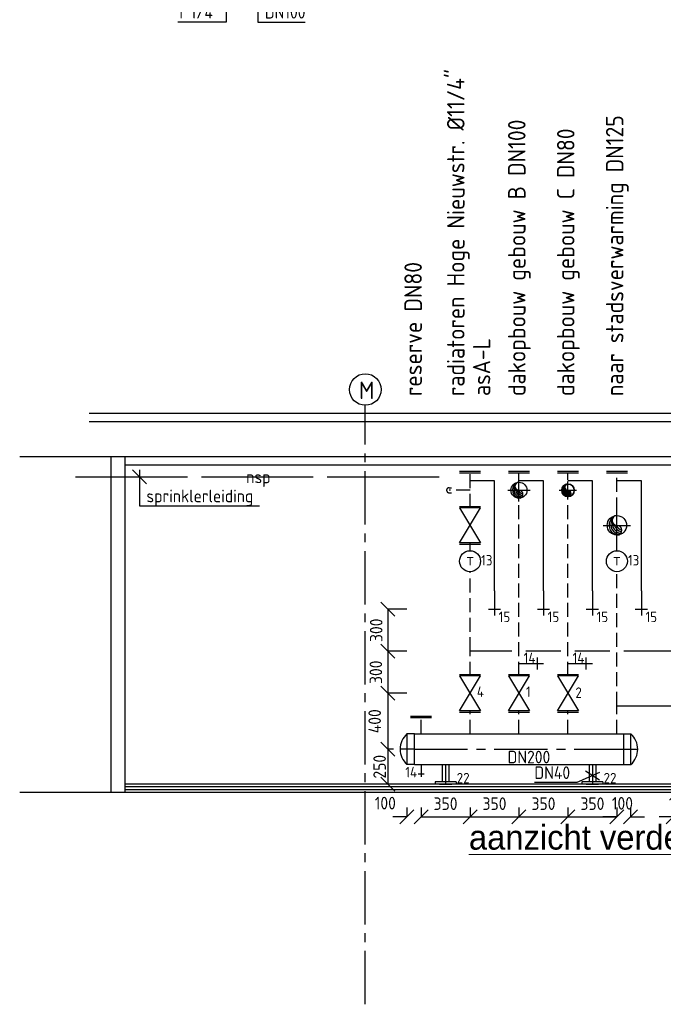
# Model space of a CAD drawing. Header units: millimetres. Extents: x -1489 to 19089, y -12782 to 4226.
# Tile 1 of 6: x -164 to 4438, y -12782 to -5745. Entities that reach past the tile are written whole.
import ezdxf
from ezdxf.enums import TextEntityAlignment as Align

# ---------------------------------------------------------------- set-up
doc = ezdxf.new("R2010")
doc.units = ezdxf.units.MM
doc.header["$LTSCALE"] = 20
for name, pattern in [('2322107', [2000, 1000, 1000]), ('2322108', [7, 5, -2]), ('2322209', [45, 40, -5]), ('CENTER2', [28.575, 19.05, -3.175, 3.175, -3.175])]:
    doc.linetypes.add(name, pattern=pattern)
for name, color, linetype in [('BL$2----BOUWKUNDIG', 8, 'Continuous'), ('BT$2----BOUWKUNDIG', 7, 'Continuous'), ('WL561---', 4, 'Continuous'), ('WL561---_AANVOER', 1, '2322107'), ('WL561---_RETOUR', 5, '2322108'), ('WL561---_RETOUR_D', 5, 'Continuous'), ('WL561---_RETOUR_HARTLIJN', 1, 'CENTER2'), ('WL6517--', 4, '2322209'), ('WM5501--', 1, 'Continuous'), ('WM561---', 1, 'Continuous'), ('WM561---_AANVOER', 1, 'Continuous'), ('WM561---_RETOUR', 1, 'Continuous'), ('WM6517--', 1, 'Continuous')]:
    doc.layers.add(name, color=color, linetype=linetype)
doc.layers.add('BL$5----', color=7, linetype='Continuous', lineweight=0)
doc.styles.add('BURO-018', font='BUROFONT', dxfattribs={"height": 1.8})
doc.styles.add('EURO', font='eurr____.ttf', dxfattribs={"height": 90})
doc.styles.add('STABICAD-018', font='ISOCP.SHX', dxfattribs={"height": 90})
doc.styles.add('STABICAD-025', font='ISOCP.SHX', dxfattribs={"height": 125})
doc.styles.get("Standard").update_dxf_attribs({"font": 'ISOCP'})
doc.dimstyles.new('STABICAD', dxfattribs={"dimscale": 50, "dimtxt": 90, "dimasz": 2, "dimexe": 0, "dimexo": 0, "dimgap": 1.5, "dimtad": 0, "dimdec": 0, "dimrnd": 5, "dimzin": 0, "dimdsep": 46, "dimtxsty": 'STABICAD-018', "dimblk1": 'OBLIQUE', "dimblk2": 'OBLIQUE', "dimsah": 1, "dimcen": -3, "dimadec": 1, "dimazin": 0, "dimtfac": 1, "dimtdec": 0, "dimtofl": 0, "dimtmove": 2, "dimatfit": 3, "dimfxl": 1, "dimtvp": 1.055556, "dimtolj": 1, "dimtzin": 0, "dimarcsym": 0})

# ---------------------------------------------------------------- blocks, each defined once
blk = doc.blocks.new('*U38')
at = {"color": 0, "linetype": 'Continuous'}
for p, q in [((50, -50), (-50, 50)), ((0, 50), (0, -174.2)), ((0, -174.2), (-347, -174.2))]:
    blk.add_line(p, q, dxfattribs=at)
at = {"color": 0, "linetype": 'Continuous', "style": 'STABICAD-018'}
blk.add_text("1 1/4''", height=90, dxfattribs=at).set_placement((-347, -149.2))
at = {"layer": 'WL561---_AANVOER', "color": 2, "style": 'STABICAD-018'}
blk.add_attdef('CODE', (1313.2, -5587.3), '', height=1.2, dxfattribs=at)
blk = doc.blocks.new('*U69')
at = {"color": 0, "linetype": 'Continuous'}
for p, q in [((50, -50), (-50, 50)), ((0, 50), (0, -574.2)), ((50.2, -250), (-49.9, -150)), ((0, -574.2), (338.1, -574.2))]:
    blk.add_line(p, q, dxfattribs=at)
at = {"color": 0, "linetype": 'Continuous', "style": 'STABICAD-018'}
blk.add_text('DN100', height=90, dxfattribs=at).set_placement((50, -549.2))
at = {"layer": 'WL561---_RETOUR_D', "color": 2, "style": 'STABICAD-018'}
blk.add_attdef('CODE', (1539.2, -5187.3), '', height=1.2, dxfattribs=at)
blk = doc.blocks.new('*U72')
at = {"color": 0, "linetype": 'Continuous'}
for p, q in [((0, 109.5), (53, 109.5)), ((0, 109.5), (0, -109.5)), ((0, 109.5), (0, -109.5)), ((53, -109.5), (53, 109.5)), ((0, -109.5), (53, -109.5))]:
    blk.add_line(p, q, dxfattribs=at)
blk.add_arc((-45, 0), 147, 311.81031, 48.18969, dxfattribs=at)
at = {"layer": 'WL561---_RETOUR_HARTLIJN', "linetype": 'CENTER2'}
blk.add_line((0, 0), (102, 0), dxfattribs=at)
at = {"layer": 'WL561---_RETOUR_D', "color": 2, "style": 'STABICAD-018'}
blk.add_attdef('CODE', (2658, -9476.1), '', height=1.2, dxfattribs=at)
at = {"layer": 'WL561---_RETOUR_D', "color": 2}
for tag in ['SECTIONCODE', 'POSITIONCODE']:
    blk.add_attdef(tag, (2658, -9576.1), '', height=1.2, dxfattribs=at)
blk = doc.blocks.new('*U73')
at = {"color": 0, "linetype": 'Continuous'}
for p, q in [((0, 109.5), (53, 109.5)), ((0, 109.5), (0, -109.5)), ((0, 109.5), (0, -109.5)), ((53, -109.5), (53, 109.5)), ((0, -109.5), (53, -109.5))]:
    blk.add_line(p, q, dxfattribs=at)
blk.add_arc((-45, 0), 147, 311.81031, 48.18969, dxfattribs=at)
at = {"layer": 'WL561---_RETOUR_HARTLIJN', "linetype": 'CENTER2'}
blk.add_line((0, 0), (102, 0), dxfattribs=at)
at = {"layer": 'WL561---_RETOUR_D', "color": 2, "style": 'STABICAD-018'}
blk.add_attdef('CODE', (4153, -9476.1), '', height=1.2, dxfattribs=at)
at = {"layer": 'WL561---_RETOUR_D', "color": 2}
for tag in ['SECTIONCODE', 'POSITIONCODE']:
    blk.add_attdef(tag, (4153, -9576.1), '', height=1.2, dxfattribs=at)
blk = doc.blocks.new('*U71')
at = {"color": 0, "linetype": 'Continuous'}
for p, q in [((0, 109.5), (1495, 109.5)), ((0, -109.5), (0, 109.5)), ((1495, 109.5), (1495, -109.5)), ((0, -109.5), (1495, -109.5))]:
    blk.add_line(p, q, dxfattribs=at)
at = {"layer": 'WL561---_RETOUR_HARTLIJN', "linetype": 'CENTER2'}
blk.add_line((0, 0), (1495, 0), dxfattribs=at)
at = {"layer": 'WL561---_RETOUR_D', "color": 2, "style": 'STABICAD-025'}
for tag, p in [('SECTIONCODE', (2793.8, -9426.1)), ('POSITIONCODE', (2793.8, -9426.1)), ('CODE', (2658, -9576.1))]:
    blk.add_attdef(tag, p, '', height=1.2, dxfattribs=at)
blk = doc.blocks.new('PI_SYM115')
at = {"color": 0, "linetype": 'Continuous'}
for p, q in [((-2.5, 1.5), (2.5, -1.5)), ((-2.5, -1.5), (-2.5, 1.5)), ((2.5, 1.5), (-2.5, -1.5)), ((2.5, -1.5), (2.5, 1.5))]:
    blk.add_line(p, q, dxfattribs=at)
at = {"color": 0, "linetype": 'Continuous', "style": 'BURO-018'}
blk.add_attdef('PRODUCTCODE', text='', height=1.8, dxfattribs=at).set_placement((0, 0), align=Align.MIDDLE)
blk = doc.blocks.new('PI_SYM150')
at = {"color": 0, "linetype": 'Continuous'}
for p, q in [((0, 0), (0, -5)), ((-1.25, -3.75), (1.25, -3.75))]:
    blk.add_line(p, q, dxfattribs=at)
at = {"color": 0, "linetype": 'Continuous', "style": 'BURO-018', "flags": 1}
blk.add_attdef('CODE', text='', height=1.8, dxfattribs=at).set_placement((0.26, -8), align=Align.CENTER)
blk = doc.blocks.new('PI_SYM112')
at = {"color": 0, "linetype": 'Continuous'}
blk.add_circle((0, 0), 1.5, dxfattribs=at)
at = {"color": 0, "linetype": 'Continuous', "style": 'BURO-018'}
for tag, height in [('PRODUCTCODE', 1.8), ('INDICATIONTEXT', 1.3)]:
    blk.add_attdef(tag, text='', height=height, dxfattribs=at).set_placement((0, 0), align=Align.MIDDLE)
blk = doc.blocks.new('*U77')
at = {"color": 0, "linetype": '2322108'}
for p, q in [((0, 17.5), (17.5, 17.5)), ((0, 0), (0, 0, -100)), ((0, -17.5), (17.5, -17.5))]:
    blk.add_line(p, q, dxfattribs=at)
blk.add_arc((0, 0), 17.5, 90, 270, dxfattribs=at)
at = {"layer": 'BL$2----BOUWKUNDIG', "color": 2, "style": 'STABICAD-025'}
for tag in ['CODE', 'SECTIONCODE', 'POSITIONCODE']:
    blk.add_attdef(tag, (2906, -7725.6), '', height=1.2, dxfattribs=at)
blk = doc.blocks.new('*U78')
at = {"color": 0, "linetype": 'Continuous'}
blk.add_circle((0, 0), 57.1, dxfattribs=at)
for centre, radius, start, end in [((11.1, 1.1), 57.1, 122.9221, 266.96282), ((21.9, 4.4), 57.1, 151.6522, 263.7819), ((0, 28.6), 28.6, 90, 270), ((31.8, 9.6), 57.1, 174.6069, 260.27164), ((40.4, 16.7), 57.1, 192.35012, 256.1233), ((47.5, 25.4), 57.1, 206.1028, 250.64194), ((0, -28.6), 28.6, 270, 90)]:
    blk.add_arc(centre, radius, start, end, dxfattribs=at)
at = {"layer": 'WL561---_RETOUR_HARTLIJN', "linetype": 'CENTER2'}
for p, q in [((0, -80, 50), (0, 80, 50)), ((-80, 0, 50), (80, 0, 50))]:
    blk.add_line(p, q, dxfattribs=at)
blk.add_circle((0, 0), 0.0125, dxfattribs=at)
at = {"layer": 'WL561---', "color": 2, "style": 'STABICAD-025'}
for tag in ['CODE', 'SECTIONCODE', 'POSITIONCODE']:
    blk.add_attdef(tag, (3406, -7725.6), '', height=1.2, dxfattribs=at)
blk = doc.blocks.new('*U79')
at = {"color": 0, "linetype": 'Continuous'}
blk.add_circle((0, 0), 44.5, dxfattribs=at)
for centre, radius, start, end in [((0, 0), 44.5, 360, 180), ((0, 0), 44.5, 180, 360), ((8.7, 0.9), 44.5, 122.9221, 266.96282), ((17, 3.4), 44.5, 151.6522, 263.7819), ((0, 22.2), 22.2, 90, 270), ((24.7, 7.5), 44.5, 174.6069, 260.27164), ((31.4, 13), 44.5, 192.35012, 256.1233), ((37, 19.8), 44.5, 206.1028, 250.64194), ((0, -22.2), 22.2, 270, 90)]:
    blk.add_arc(centre, radius, start, end, dxfattribs=at)
at = {"layer": 'WL561---_RETOUR_HARTLIJN', "linetype": 'CENTER2'}
for p, q in [((-62.2, 0, 50), (62.2, 0, 50)), ((0, -62.2, 50), (0, 62.2, 50))]:
    blk.add_line(p, q, dxfattribs=at)
blk.add_circle((0, 0), 0.0125, dxfattribs=at)
at = {"layer": 'WL561---', "color": 2, "style": 'STABICAD-025'}
for tag, p in [('SECTIONCODE', (3756, -7575.6, 24.5)), ('POSITIONCODE', (3756, -7575.6, 24.5)), ('CODE', (3756, -7725.6))]:
    blk.add_attdef(tag, p, '', height=1.2, dxfattribs=at)
blk = doc.blocks.new('*U80')
at = {"color": 0, "linetype": 'Continuous'}
blk.add_circle((0, 0), 69.8, dxfattribs=at)
for centre, radius, start, end in [((13.6, 1.3), 69.8, 122.9221, 266.96282), ((26.7, 5.3), 69.8, 151.6522, 263.7819), ((0, 34.9), 34.9, 90, 270), ((38.8, 11.8), 69.8, 174.6069, 260.27164), ((49.4, 20.5), 69.8, 192.35012, 256.1233), ((58.1, 31), 69.8, 206.1028, 250.64194), ((0, -34.9), 34.9, 270, 90)]:
    blk.add_arc(centre, radius, start, end, dxfattribs=at)
at = {"layer": 'WL561---_RETOUR_HARTLIJN', "linetype": 'CENTER2'}
for p, q in [((0, -97.8, 50), (0, 97.8, 50)), ((-97.8, 0, 50), (97.8, 0, 50))]:
    blk.add_line(p, q, dxfattribs=at)
blk.add_circle((0, 0), 0.0125, dxfattribs=at)
at = {"layer": 'WL561---', "color": 2, "style": 'STABICAD-025'}
for tag, p in [('SECTIONCODE', (4106, -7826.1, 24.5)), ('POSITIONCODE', (4106, -7826.1, 24.5)), ('CODE', (4106, -7976.1))]:
    blk.add_attdef(tag, p, '', height=1.2, dxfattribs=at)
blk = doc.blocks.new('*U90')
at = {"color": 0, "linetype": 'Continuous'}
for p, q in [((0, 24.2), (122.4, 24.2)), ((0, -24.2), (0, 24.2)), ((0, -24.2), (122.4, -24.2))]:
    blk.add_line(p, q, dxfattribs=at)
at = {"layer": 'WL561---_RETOUR_HARTLIJN', "linetype": 'CENTER2'}
blk.add_line((0, 0), (135.4, 0), dxfattribs=at)
at = {"layer": 'WL561---', "color": 2, "style": 'STABICAD-025'}
for tag, p in [('CODE', (2881, -9685.7)), ('SECTIONCODE', (3031, -9752.9)), ('POSITIONCODE', (3031, -9752.9))]:
    blk.add_attdef(tag, p, '', height=1.2, dxfattribs=at)
blk = doc.blocks.new('*U92')
at = {"color": 2, "linetype": 'Continuous'}
for p, q in [((-21, 75), (-3, 75)), ((-21, 75), (-21, -75)), ((-3, 75), (-3, -75)), ((-3, 44), (0, 44)), ((0, 44), (0, -44)), ((0, 44), (0, -44)), ((-3, -44), (0, -44)), ((-21, -75), (-3, -75))]:
    blk.add_line(p, q, dxfattribs=at)
at = {"layer": 'WL561---_RETOUR_HARTLIJN', "linetype": 'CENTER2'}
blk.add_line((-8, 0), (0, 0), dxfattribs=at)
at = {"layer": 'WL561---', "color": 2}
for tag, p, style in [('CODE', (2881, -9729.1), 'STABICAD-018'), ('SECTIONCODE', (2881, -9829.1), 'STABICAD-025'), ('POSITIONCODE', (2881, -9829.1), 'STABICAD-025')]:
    blk.add_attdef(tag, p, '', height=1.2, dxfattribs=dict(at, style=style))
blk = doc.blocks.new('*U91')
at = {"color": 0, "linetype": 'Continuous'}
for p, q in [((0, 24.2), (122.5, 24.2)), ((0, -24.2), (0, 24.2)), ((0, -24.2), (122.5, -24.2))]:
    blk.add_line(p, q, dxfattribs=at)
at = {"layer": 'WL561---_RETOUR_HARTLIJN', "linetype": 'CENTER2'}
blk.add_line((0, 0), (135.4, 0), dxfattribs=at)
at = {"layer": 'WL561---', "color": 2, "style": 'STABICAD-025'}
for tag, p in [('CODE', (3931, -9685.7)), ('SECTIONCODE', (4081, -9752.9)), ('POSITIONCODE', (4081, -9752.9))]:
    blk.add_attdef(tag, p, '', height=1.2, dxfattribs=at)
blk = doc.blocks.new('*U93')
at = {"color": 2, "linetype": 'Continuous'}
for p, q in [((-21, 75), (-3, 75)), ((-21, 75), (-21, -75)), ((-3, 75), (-3, -75)), ((-3, 44), (0, 44)), ((0, 44), (0, -44)), ((0, 44), (0, -44)), ((-3, -44), (0, -44)), ((-21, -75), (-3, -75))]:
    blk.add_line(p, q, dxfattribs=at)
at = {"layer": 'WL561---_RETOUR_HARTLIJN', "linetype": 'CENTER2'}
blk.add_line((-8, 0), (0, 0), dxfattribs=at)
at = {"layer": 'WL561---', "color": 2}
for tag, p, style in [('CODE', (3931, -9729.1), 'STABICAD-018'), ('SECTIONCODE', (3931, -9829.1), 'STABICAD-025'), ('POSITIONCODE', (3931, -9829.1), 'STABICAD-025')]:
    blk.add_attdef(tag, p, '', height=1.2, dxfattribs=dict(at, style=style))
blk = doc.blocks.new('*U94')
at = {"color": 0, "linetype": 'Continuous'}
for p, q in [((50, 21.8), (-112.5, -49)), ((50, -32.8), (-50, 32.8)), ((-112.5, -49), (-414.6, -49))]:
    blk.add_line(p, q, dxfattribs=at)
at = {"color": 0, "linetype": 'Continuous', "style": 'STABICAD-018'}
blk.add_text('DN40', height=90, dxfattribs=at).set_placement((-414.6, -24))
at = {"layer": 'WM561---_RETOUR', "color": 2, "style": 'STABICAD-025'}
blk.add_attdef('CODE', (3931, -9764.8), '', height=1.2, dxfattribs=at)
blk = doc.blocks.new('*U97')
at = {"color": 0, "linetype": 'Continuous'}
for p, q in [((50, -50), (-50, 50)), ((0, 50), (0, -206.5)), ((0, -206.5), (857.4, -206.5))]:
    blk.add_line(p, q, dxfattribs=at)
at = {"color": 0, "linetype": 'Continuous', "style": 'STABICAD-018'}
blk.add_text('sprinklerleiding', height=90, dxfattribs=at).set_placement((50, -181.5))
at = {"layer": 'WM561---_RETOUR', "color": 2, "style": 'STABICAD-025'}
blk.add_attdef('CODE', (692.3, -7629.9), '', height=1.2, dxfattribs=at)
blk = doc.blocks.new('_Oblique')
at = {"color": 0, "linetype": 'ByBlock', "lineweight": -2}
blk.add_line((-0.5, -0.5), (0.5, 0.5), dxfattribs=at)
blk = doc.blocks.new('*D99')
at = {"layer": 'Defpoints', "color": 0, "transparency": 16777216}
for p in [(2604.9, -11374.3), (2706, -11374.3), (2706, -11442.8)]:
    blk.add_point(p, dxfattribs=at)
at = {"layer": 'WM561---', "color": 0, "lineweight": -2, "transparency": 16777216}
for p, q in [((2604.9, -11374.3), (2604.9, -11442.8)), ((2706, -11374.3), (2706, -11442.8)), ((2604.9, -11442.8), (2504.9, -11442.8)), ((2706, -11442.8), (2806, -11442.8))]:
    blk.add_line(p, q, dxfattribs=at)
at = {"layer": 'WM561---', "color": 0, "lineweight": -2, "transparency": 16777216, "xscale": 100, "yscale": 100, "zscale": 100}
blk.add_blockref('_Oblique', (2604.9, -11442.8), dxfattribs=at)
at = {"layer": 'WM561---', "color": 0, "lineweight": -2, "transparency": 16777216, "xscale": 100, "yscale": 100, "zscale": 100, "rotation": 180}
blk.add_blockref('_Oblique', (2706, -11442.8), dxfattribs=at)
at = {"layer": 'WM561---', "color": 0, "transparency": 16777216, "insert": (2450.2, -11343.6), "char_height": 90, "attachment_point": 5, "style": 'STABICAD-018'}
blk.add_mtext('\\A1;100', dxfattribs=at)
blk = doc.blocks.new('*D100')
at = {"layer": 'Defpoints', "color": 0, "transparency": 16777216}
for p in [(2706, -11374.3), (3056, -11374.3), (3056, -11442.8)]:
    blk.add_point(p, dxfattribs=at)
at = {"layer": 'WM561---', "color": 0, "lineweight": -2, "transparency": 16777216}
for p, q in [((2706, -11374.3), (2706, -11442.8)), ((3056, -11374.3), (3056, -11442.8)), ((2706, -11442.8), (3056, -11442.8))]:
    blk.add_line(p, q, dxfattribs=at)
at = {"layer": 'WM561---', "color": 0, "lineweight": -2, "transparency": 16777216, "xscale": 100, "yscale": 100, "zscale": 100, "rotation": 180}
blk.add_blockref('_Oblique', (2706, -11442.8), dxfattribs=at)
at = {"layer": 'WM561---', "color": 0, "lineweight": -2, "transparency": 16777216, "xscale": 100, "yscale": 100, "zscale": 100}
blk.add_blockref('_Oblique', (3056, -11442.8), dxfattribs=at)
at = {"layer": 'WM561---', "color": 0, "transparency": 16777216, "insert": (2881, -11347.8), "char_height": 90, "attachment_point": 5, "style": 'STABICAD-018'}
blk.add_mtext('\\A1;350', dxfattribs=at)
blk = doc.blocks.new('*D101')
at = {"layer": 'Defpoints', "color": 0, "transparency": 16777216}
for p in [(3056, -11374.3), (3406, -11374.3), (3406, -11442.8)]:
    blk.add_point(p, dxfattribs=at)
at = {"layer": 'WM561---', "color": 0, "lineweight": -2, "transparency": 16777216}
for p, q in [((3056, -11374.3), (3056, -11442.8)), ((3406, -11374.3), (3406, -11442.8)), ((3056, -11442.8), (3406, -11442.8))]:
    blk.add_line(p, q, dxfattribs=at)
at = {"layer": 'WM561---', "color": 0, "lineweight": -2, "transparency": 16777216, "xscale": 100, "yscale": 100, "zscale": 100, "rotation": 180}
blk.add_blockref('_Oblique', (3056, -11442.8), dxfattribs=at)
at = {"layer": 'WM561---', "color": 0, "lineweight": -2, "transparency": 16777216, "xscale": 100, "yscale": 100, "zscale": 100}
blk.add_blockref('_Oblique', (3406, -11442.8), dxfattribs=at)
at = {"layer": 'WM561---', "color": 0, "transparency": 16777216, "insert": (3231, -11347.8), "char_height": 90, "attachment_point": 5, "style": 'STABICAD-018'}
blk.add_mtext('\\A1;350', dxfattribs=at)
blk = doc.blocks.new('*D102')
at = {"layer": 'Defpoints', "color": 0, "transparency": 16777216}
for p in [(3406, -11374.3), (3756, -11374.3), (3756, -11442.8)]:
    blk.add_point(p, dxfattribs=at)
at = {"layer": 'WM561---', "color": 0, "lineweight": -2, "transparency": 16777216}
for p, q in [((3406, -11374.3), (3406, -11442.8)), ((3756, -11374.3), (3756, -11442.8)), ((3406, -11442.8), (3756, -11442.8))]:
    blk.add_line(p, q, dxfattribs=at)
at = {"layer": 'WM561---', "color": 0, "lineweight": -2, "transparency": 16777216, "xscale": 100, "yscale": 100, "zscale": 100, "rotation": 180}
blk.add_blockref('_Oblique', (3406, -11442.8), dxfattribs=at)
at = {"layer": 'WM561---', "color": 0, "lineweight": -2, "transparency": 16777216, "xscale": 100, "yscale": 100, "zscale": 100}
blk.add_blockref('_Oblique', (3756, -11442.8), dxfattribs=at)
at = {"layer": 'WM561---', "color": 0, "transparency": 16777216, "insert": (3581, -11347.8), "char_height": 90, "attachment_point": 5, "style": 'STABICAD-018'}
blk.add_mtext('\\A1;350', dxfattribs=at)
blk = doc.blocks.new('*D103')
at = {"layer": 'Defpoints', "color": 0, "transparency": 16777216}
for p in [(3756, -11374.3), (4106, -11374.3), (4106, -11442.8)]:
    blk.add_point(p, dxfattribs=at)
at = {"layer": 'WM561---', "color": 0, "lineweight": -2, "transparency": 16777216}
for p, q in [((3756, -11374.3), (3756, -11442.8)), ((4106, -11374.3), (4106, -11442.8)), ((3756, -11442.8), (4106, -11442.8))]:
    blk.add_line(p, q, dxfattribs=at)
at = {"layer": 'WM561---', "color": 0, "lineweight": -2, "transparency": 16777216, "xscale": 100, "yscale": 100, "zscale": 100, "rotation": 180}
blk.add_blockref('_Oblique', (3756, -11442.8), dxfattribs=at)
at = {"layer": 'WM561---', "color": 0, "lineweight": -2, "transparency": 16777216, "xscale": 100, "yscale": 100, "zscale": 100}
blk.add_blockref('_Oblique', (4106, -11442.8), dxfattribs=at)
at = {"layer": 'WM561---', "color": 0, "transparency": 16777216, "insert": (3931, -11347.8), "char_height": 90, "attachment_point": 5, "style": 'STABICAD-018'}
blk.add_mtext('\\A1;350', dxfattribs=at)
blk = doc.blocks.new('*D104')
at = {"layer": 'Defpoints', "color": 0, "transparency": 16777216}
for p in [(4106, -11374.3), (4204, -11374.3), (4106, -11442.8)]:
    blk.add_point(p, dxfattribs=at)
at = {"layer": 'WM561---', "color": 0, "lineweight": -2, "transparency": 16777216}
for p, q in [((4106, -11374.3), (4106, -11442.8)), ((4204, -11374.3), (4204, -11442.8)), ((4106, -11442.8), (4006, -11442.8)), ((4204, -11442.8), (4304, -11442.8))]:
    blk.add_line(p, q, dxfattribs=at)
at = {"layer": 'WM561---', "color": 0, "lineweight": -2, "transparency": 16777216, "xscale": 100, "yscale": 100, "zscale": 100}
blk.add_blockref('_Oblique', (4106, -11442.8), dxfattribs=at)
at = {"layer": 'WM561---', "color": 0, "lineweight": -2, "transparency": 16777216, "xscale": 100, "yscale": 100, "zscale": 100, "rotation": 180}
blk.add_blockref('_Oblique', (4204, -11442.8), dxfattribs=at)
at = {"layer": 'WM561---', "color": 0, "transparency": 16777216, "insert": (4145.4, -11345.2), "char_height": 90, "attachment_point": 5, "style": 'STABICAD-018'}
blk.add_mtext('\\A1;100', dxfattribs=at)
blk = doc.blocks.new('*D105')
at = {"layer": 'Defpoints', "color": 0, "transparency": 16777216}
for p in [(4508, -11374.3), (4609, -11374.3), (4609, -11442.8)]:
    blk.add_point(p, dxfattribs=at)
at = {"layer": 'WM561---', "color": 0, "lineweight": -2, "transparency": 16777216}
for p, q in [((4508, -11374.3), (4508, -11442.8)), ((4609, -11374.3), (4609, -11442.8)), ((4508, -11442.8), (4408, -11442.8)), ((4609, -11442.8), (4709, -11442.8))]:
    blk.add_line(p, q, dxfattribs=at)
at = {"layer": 'WM561---', "color": 0, "lineweight": -2, "transparency": 16777216, "xscale": 100, "yscale": 100, "zscale": 100}
blk.add_blockref('_Oblique', (4508, -11442.8), dxfattribs=at)
at = {"layer": 'WM561---', "color": 0, "lineweight": -2, "transparency": 16777216, "xscale": 100, "yscale": 100, "zscale": 100, "rotation": 180}
blk.add_blockref('_Oblique', (4609, -11442.8), dxfattribs=at)
at = {"layer": 'WM561---', "color": 0, "transparency": 16777216, "insert": (4553.3, -11343.6), "char_height": 90, "attachment_point": 5, "style": 'STABICAD-018'}
blk.add_mtext('\\A1;100', dxfattribs=at)
blk = doc.blocks.new('*D111')
at = {"layer": 'Defpoints', "color": 0, "transparency": 16777216}
for p in [(2508.8, -10958.5), (2469.4, -11208.5), (2469.4, -11208.5)]:
    blk.add_point(p, dxfattribs=at)
at = {"layer": 'WM561---', "color": 0, "lineweight": -2, "transparency": 16777216}
for p, q in [((2508.8, -10958.5), (2469.4, -10958.5)), ((2469.4, -10958.5), (2469.4, -11208.5))]:
    blk.add_line(p, q, dxfattribs=at)
at = {"layer": 'WM561---', "color": 0, "lineweight": -2, "transparency": 16777216, "xscale": 100, "yscale": 100, "zscale": 100}
for p, rotation in [((2469.4, -10958.5), 90), ((2469.4, -11208.5), 270)]:
    blk.add_blockref('_Oblique', p, dxfattribs=dict(at, rotation=rotation))
at = {"layer": 'WM561---', "color": 0, "transparency": 16777216, "insert": (2409.6, -11083.5), "char_height": 90, "attachment_point": 5, "rotation": 90, "style": 'STABICAD-018'}
blk.add_mtext('\\A1;250', dxfattribs=at)
blk = doc.blocks.new('*D112')
at = {"layer": 'Defpoints', "color": 0, "transparency": 16777216}
for p in [(2603.6, -10558.5), (2469.4, -10958.5), (2469.4, -10958.5)]:
    blk.add_point(p, dxfattribs=at)
at = {"layer": 'WM561---', "color": 0, "lineweight": -2, "transparency": 16777216}
for p, q in [((2603.6, -10558.5), (2469.4, -10558.5)), ((2469.4, -10558.5), (2469.4, -10958.5))]:
    blk.add_line(p, q, dxfattribs=at)
at = {"layer": 'WM561---', "color": 0, "lineweight": -2, "transparency": 16777216, "xscale": 100, "yscale": 100, "zscale": 100}
for p, rotation in [((2469.4, -10558.5), 90), ((2469.4, -10958.5), 270)]:
    blk.add_blockref('_Oblique', p, dxfattribs=dict(at, rotation=rotation))
at = {"layer": 'WM561---', "color": 0, "transparency": 16777216, "insert": (2374.4, -10758.5), "char_height": 90, "attachment_point": 5, "rotation": 90, "style": 'STABICAD-018'}
blk.add_mtext('\\A1;400', dxfattribs=at)
blk = doc.blocks.new('*D113')
at = {"layer": 'Defpoints', "color": 0, "transparency": 16777216}
for p in [(2603.6, -10258.5), (2469.4, -10558.5), (2469.4, -10558.5)]:
    blk.add_point(p, dxfattribs=at)
at = {"layer": 'WM561---', "color": 0, "lineweight": -2, "transparency": 16777216}
for p, q in [((2603.6, -10258.5), (2469.4, -10258.5)), ((2469.4, -10258.5), (2469.4, -10558.5))]:
    blk.add_line(p, q, dxfattribs=at)
at = {"layer": 'WM561---', "color": 0, "lineweight": -2, "transparency": 16777216, "xscale": 100, "yscale": 100, "zscale": 100}
for p, rotation in [((2469.4, -10258.5), 90), ((2469.4, -10558.5), 270)]:
    blk.add_blockref('_Oblique', p, dxfattribs=dict(at, rotation=rotation))
at = {"layer": 'WM561---', "color": 0, "transparency": 16777216, "insert": (2382.7, -10408.5), "char_height": 90, "attachment_point": 5, "rotation": 90, "style": 'STABICAD-018'}
blk.add_mtext('\\A1;300', dxfattribs=at)
blk = doc.blocks.new('*D114')
at = {"layer": 'Defpoints', "color": 0, "transparency": 16777216}
for p in [(2603.6, -9958.5), (2469.4, -10258.5), (2469.4, -10258.5)]:
    blk.add_point(p, dxfattribs=at)
at = {"layer": 'WM561---', "color": 0, "lineweight": -2, "transparency": 16777216}
for p, q in [((2603.6, -9958.5), (2469.4, -9958.5)), ((2469.4, -9958.5), (2469.4, -10258.5))]:
    blk.add_line(p, q, dxfattribs=at)
at = {"layer": 'WM561---', "color": 0, "lineweight": -2, "transparency": 16777216, "xscale": 100, "yscale": 100, "zscale": 100}
for p, rotation in [((2469.4, -9958.5), 90), ((2469.4, -10258.5), 270)]:
    blk.add_blockref('_Oblique', p, dxfattribs=dict(at, rotation=rotation))
at = {"layer": 'WM561---', "color": 0, "transparency": 16777216, "insert": (2385.2, -10108.5), "char_height": 90, "attachment_point": 5, "rotation": 90, "style": 'STABICAD-018'}
blk.add_mtext('\\A1;300', dxfattribs=at)

msp = doc.modelspace()

# ---------------------------------------------------------------- linework, layer by layer
at = {"layer": 'BL$2----BOUWKUNDIG', "color": 1, "linetype": 'CENTER2'}
msp.add_line((2307, -12781.6), (2307, -8500.6), dxfattribs=at)
at = {"layer": 'BL$2----BOUWKUNDIG'}
for p, q in [((8538.7, -8558.5), (332.4, -8558.5)), ((8663.2, -8618.5), (332.4, -8618.5)), ((7307, -8868.5), (-163.6, -8868.5)), ((487, -8868.5), (487, -11268.5)), ((587, -8868.5), (587, -11268.5)), ((7307, -8928.5), (587, -8928.5)), ((7307, -11208.5), (587, -11208.5)), ((7307, -11228.5), (587, -11228.5)), ((7307, -11248.5), (587, -11248.5)), ((7307, -11268.5), (-163.6, -11268.5))]:
    msp.add_line(p, q, dxfattribs=at)
at = {"layer": 'BT$2----BOUWKUNDIG', "color": 2}
msp.add_circle((2307, -8387.9), 112.7, dxfattribs=at)
at = {"layer": 'WL561---', "color": 2, "linetype": 'Continuous'}
for p, q in [((3231, -9041.3, 400), (3056, -9041.3, 400)), ((3231, -9827.2, 400), (3231, -9041.3, 400)), ((3581, -9041.3, 400), (3406, -9041.3, 400)), ((3581, -9827.2, 400), (3581, -9041.3, 400)), ((3931, -9041.3, 400), (3756, -9041.3, 400)), ((3931, -9827.2, 400), (3931, -9041.3, 400)), ((4281, -9041.3, 400), (4106, -9041.3, 400)), ((4281, -9827.2, 400), (4281, -9041.3, 400))]:
    msp.add_line(p, q, dxfattribs=at)
at = {"layer": 'WL561---_AANVOER', "color": 2}
for p, q in [((2981, -8972.4), (3131, -8972.4)), ((2981, -8982.4), (3131, -8982.4)), ((3331, -8972.4), (3481, -8972.4)), ((3331, -8982.4), (3481, -8982.4)), ((3681, -8972.4), (3831, -8972.4)), ((3681, -8982.4), (3831, -8982.4)), ((4031, -8972.4), (4181, -8972.4)), ((4031, -8982.4), (4181, -8982.4)), ((2981, -9223.5), (3131, -9223.5)), ((2981, -9493.5), (3131, -9493.5)), ((2981, -10423.5), (3131, -10423.5)), ((3331, -10423.5), (3481, -10423.5)), ((3681, -10423.5), (3831, -10423.5)), ((2981, -10693.5), (3131, -10693.5)), ((3331, -10693.5), (3481, -10693.5)), ((3681, -10693.5), (3831, -10693.5)), ((2631, -10721.4), (2781, -10721.4)), ((2631, -10731.4), (2781, -10731.4))]:
    msp.add_line(p, q, dxfattribs=at)
at = {"layer": 'WL561---_AANVOER', "linetype": '2322107'}
for p, q in [((3356, -10258.5), (3056, -10258.5)), ((3706, -10258.5), (3456, -10258.5)), ((4056, -10258.5), (3806, -10258.5)), ((4557, -10258.5), (4156, -10258.5)), ((4106, -10647.3), (4557, -10647.3))]:
    msp.add_line(p, q, dxfattribs=at)
at = {"layer": 'WL561---_RETOUR', "linetype": '2322108'}
for p, q in [((3056, -9233.5), (3056, -8982.4)), ((3406, -10433.5), (3406, -8982.4)), ((3756, -10433.5), (3756, -8982.4)), ((4106, -9540.1), (4106, -8982.4)), ((3056, -9107.9), (2906, -9107.9)), ((3056, -9540.1), (3056, -9483.5)), ((3056, -10258.5), (3056, -9690.1)), ((4106, -10647.3), (4106, -9690.1)), ((3056, -10433.5), (3056, -10258.5)), ((3056, -10848.9), (3056, -10683.5)), ((3406, -10848.9), (3406, -10683.5)), ((3756, -10848.9), (3756, -10683.5)), ((4106, -10848.9), (4106, -10647.3)), ((2706, -10848.9), (2706, -10731.4))]:
    msp.add_line(p, q, dxfattribs=at)
at = {"layer": 'WL6517--', "linetype": '2322209'}
msp.add_line((235.5, -9012.3), (2850.5, -9012.3), dxfattribs=at)

# ---------------------------------------------------------------- block references
at = {"layer": 'WL561---', "color": 2, "linetype": 'Continuous'}
ref = msp.add_blockref('PI_SYM112', (3056, -9615.1, 400), dxfattribs=dict(at, xscale=50, yscale=50, zscale=50))
ref.add_attrib('INDICATIONTEXT', 'T', dxfattribs={"layer": '0', "color": 2, "linetype": 'Continuous', "height": 60, "style": 'BURO-018'}).set_placement((3056, -9615.1, 400), align=Align.MIDDLE)
ref = msp.add_blockref('PI_SYM112', (4106, -9615.1, 400), dxfattribs=dict(at, xscale=50, yscale=50, zscale=50))
ref.add_attrib('INDICATIONTEXT', 'T', dxfattribs={"layer": '0', "color": 2, "linetype": 'Continuous', "height": 60, "style": 'BURO-018'}).set_placement((4106, -9615.1, 400), align=Align.MIDDLE)
for p, xscale, yscale, zscale in [((3231, -9827.2, 120), 35, 35, 35), ((3581, -9827.2, 120), 35, 35, 35), ((3931, -9827.2, 120), 35, 35, 35), ((4281, -9827.2, 120), 35, 35, 35), ((2706, -11068, 260), 17.5, 17.5, 17.5)]:
    msp.add_blockref('PI_SYM150', p, dxfattribs=dict(at, xscale=xscale, yscale=yscale, zscale=zscale))
at = {"layer": 'WL561---', "color": 2, "linetype": 'Continuous', "xscale": 35, "yscale": 35, "zscale": 35, "rotation": 90}
for p in [(3406, -10346, 120), (3756, -10346, 120)]:
    msp.add_blockref('PI_SYM150', p, dxfattribs=at)
at = {"layer": 'WL561---_RETOUR', "linetype": '2322108'}
msp.add_blockref('*U77', (2906, -9107.9), dxfattribs=at)
at = {"layer": 'WL561---_RETOUR', "color": 2, "linetype": '2322108', "xscale": 50, "yscale": 50, "zscale": 50, "rotation": 90}
for p in [(3056, -9358.5), (3056, -10558.5), (3406, -10558.5), (3756, -10558.5)]:
    msp.add_blockref('PI_SYM115', p, dxfattribs=at)
at = {"layer": 'WL561---_RETOUR_D', "linetype": 'Continuous'}
for name, p in [('*U78', (3406, -9107.9)), ('*U79', (3756, -9107.9)), ('*U80', (4106, -9358.5)), ('*U71', (2658, -10958.5)), ('*U73', (4153, -10958.5))]:
    msp.add_blockref(name, p, dxfattribs=at)
for name, p, rotation in [('*U72', (2658, -10958.5), 180), ('*U90', (2881, -11068), 270), ('*U91', (3931, -11068), 270)]:
    msp.add_blockref(name, p, dxfattribs=dict(at, rotation=rotation))
at = {"layer": 'WL561---_RETOUR_D', "color": 2, "linetype": 'Continuous', "rotation": 270}
for name, p in [('*U92', (2881, -11211.5)), ('*U93', (3931, -11211.5))]:
    msp.add_blockref(name, p, dxfattribs=at)
at = {"layer": 'WM561---_AANVOER', "linetype": 'Continuous'}
msp.add_blockref('*U69', (1539.2, -5187.3), dxfattribs=at)
at = {"layer": 'WM561---_RETOUR', "linetype": 'Continuous'}
for name, p in [('*U38', (1313.2, -5587.3)), ('*U94', (3931, -11147.2))]:
    msp.add_blockref(name, p, dxfattribs=at)
at = {"layer": 'WM6517--', "linetype": 'Continuous'}
msp.add_blockref('*U97', (692.3, -9012.3), dxfattribs=at)

# ---------------------------------------------------------------- texts
at = {"layer": 'BL$5----', "style": 'EURO'}
msp.add_text('%%Uaanzicht verdeler / verzamelaar', height=175, dxfattribs=at).set_placement((3048, -11676.1))
at = {"layer": 'BT$2----BOUWKUNDIG', "color": 2, "style": 'STABICAD-025'}
msp.add_text('M', height=125, dxfattribs=at).set_placement((2262.6, -8455.8))
at = {"layer": 'WL6517--', "color": 2, "style": 'STABICAD-018'}
msp.add_text('nsp', height=90, dxfattribs=at).set_placement((1543, -9012.3), align=Align.MIDDLE_CENTER)
at = {"layer": 'WM5501--', "style": 'STABICAD-018'}
for s, p in [('13', (3135.1, -9645.6)), ('13', (4185.1, -9645.6)), ('15', (3260.5, -10050.5)), ('15', (3610.5, -10050.5)), ('15', (3960.5, -10050.5)), ('15', (4310.5, -10050.5)), ('14', (3439.7, -10343.1)), ('14', (3789.7, -10343.1)), ('4', (3104.5, -10585.1)), ('1', (3455.9, -10585.1)), ('2', (3809.5, -10591.9)), ('14', (2593.3, -11159.5)), ('22', (2960.8, -11202.7)), ('22', (4010.8, -11202.7))]:
    msp.add_text(s, height=75, dxfattribs=at).set_placement(p)
at = {"layer": 'WM561---_AANVOER', "style": 'STABICAD-025'}
for s, p in [('radiatoren Hoge Nieuwstr. %%C11/4"', (3016.8, -8434.6, 400)), ('dakopbouw gebouw B DN100', (3452.8, -8434.6, 400)), ('naar stadsverwarming DN125', (4152.8, -8434.6, 400)), ('dakopbouw gebouw C DN80', (3802.8, -8434.6, 400)), ('reserve DN80', (2711.8, -8434.6, 400)), ('asA-L', (3200.8, -8434.6, 400))]:
    msp.add_text(s, height=125, rotation=90, dxfattribs=at).set_placement(p)
at = {"layer": 'WM561---_RETOUR', "style": 'STABICAD-025'}
msp.add_text('DN200', height=90, dxfattribs=at).set_placement((3324.6, -11059.5, 400))

# ---------------------------------------------------------------- dimensions: what is measured, and where the dimension line sits
at = {"layer": 'WM561---'}
for base, p1, p2, picture, middle in [((2469.4, -10258.5, 400), (2603.6, -9958.5, 400), (2469.4, -10258.5, 400), '*D114', (2385.2, -10108.5, 400)), ((2469.4, -10558.5, 400), (2603.6, -10258.5, 400), (2469.4, -10558.5, 400), '*D113', (2382.7, -10408.5, 400)), ((2469.4, -11208.5, 400), (2508.8, -10958.5, 400), (2469.4, -11208.5, 400), '*D111', (2409.6, -11083.5, 400))]:
    dim = msp.add_linear_dim(base=base, p1=p1, p2=p2, angle=90, dimstyle='STABICAD', dxfattribs=at)
    dim.commit()
    dim.dimension.update_dxf_attribs({"geometry": picture, "text_midpoint": middle, "dimtype": 160})
dim = msp.add_linear_dim(base=(2469.4, -10958.5, 400), p1=(2603.6, -10558.5, 400), p2=(2469.4, -10958.5, 400), angle=90, dimstyle='STABICAD', dxfattribs=at)
dim.commit()
dim.dimension.update_dxf_attribs({"geometry": '*D112', "text_midpoint": (2374.4, -10758.5, 400)})
for base, p1, p2, picture, middle in [((2706, -11442.8, 400), (2604.9, -11374.3, 400), (2706, -11374.3, 400), '*D99', (2450.2, -11343.6, 400)), ((4106, -11442.8, 400), (4204, -11374.3, 400), (4106, -11374.3, 400), '*D104', (4145.4, -11345.2, 400)), ((4609, -11442.8, 400), (4508, -11374.3, 400), (4609, -11374.3, 400), '*D105', (4553.3, -11343.6, 400))]:
    dim = msp.add_linear_dim(base=base, p1=p1, p2=p2, dimstyle='STABICAD', dxfattribs=at)
    dim.commit()
    dim.dimension.update_dxf_attribs({"geometry": picture, "text_midpoint": middle, "dimtype": 160})
for base, p1, p2, picture, middle in [((3056, -11442.8, 400), (2706, -11374.3, 400), (3056, -11374.3, 400), '*D100', (2881, -11347.8, 400)), ((3406, -11442.8, 400), (3056, -11374.3, 400), (3406, -11374.3, 400), '*D101', (3231, -11347.8, 400)), ((3756, -11442.8, 400), (3406, -11374.3, 400), (3756, -11374.3, 400), '*D102', (3581, -11347.8, 400)), ((4106, -11442.8, 400), (3756, -11374.3, 400), (4106, -11374.3, 400), '*D103', (3931, -11347.8, 400))]:
    dim = msp.add_linear_dim(base=base, p1=p1, p2=p2, dimstyle='STABICAD', dxfattribs=at)
    dim.commit()
    dim.dimension.update_dxf_attribs({"geometry": picture, "text_midpoint": middle})

doc.saveas('drawing.dxf')
